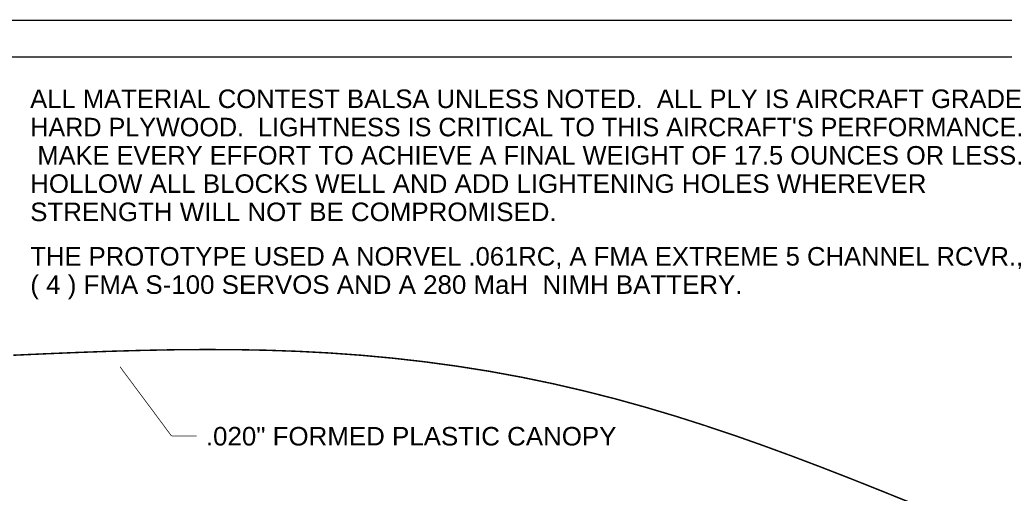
# Model space of a CAD drawing. Extents: x -1080 to 1070, y -166 to 202.
# Tile 9 of 24: x -175 to -8, y 90 to 171. Entities that reach past the tile are written whole.
import ezdxf

# ---------------------------------------------------------------- set-up
doc = ezdxf.new("R2010")
doc.units = 0
doc.header["$MEASUREMENT"] = 0
doc.linetypes.add('DASHED', pattern=[0.75, 0.5, -0.25])
doc.layers.add('DEFAULT', color=7, linetype='CONTINUOUS')
doc.styles.add('ARIAL', font='ARIAL.TTF')

# ---------------------------------------------------------------- blocks, each defined once
blk = doc.blocks.new('GROUP24')
at = {"layer": 'DEFAULT', "color": 3, "const_width": 0.01}
blk.add_lwpolyline([(-37.625, 6.7375), (48.375, 6.7375)], dxfattribs=at)
at = {"layer": 'DEFAULT', "color": 3, "linetype": 'DASHED', "const_width": 0.01}
blk.add_lwpolyline([(-37.375, 6.4875), (48.125, 6.4875)], dxfattribs=at)
blk = doc.blocks.new('GROUP26')
at = {"layer": 'DEFAULT'}
for points, const_width in [([(-0.6882, 2.7975), (-0.4657, 2.8075), (-0.2458, 2.8165), (-0.0285, 2.8244), (0.1869, 2.8305), (0.401, 2.8347), (0.614, 2.8364), (0.8266, 2.8356), (1.0387, 2.8315), (1.2512, 2.8241), (1.4643, 2.8129), (1.6787, 2.7976), (1.8944, 2.7777), (2.1122, 2.753), (2.3324, 2.7231), (2.5555, 2.6878), (2.7757, 2.6473), (2.9916, 2.6025), (3.2034, 2.5534), (3.4119, 2.5004), (3.6172, 2.4434), (3.8203, 2.3829), (4.0214, 2.3189), (4.2213, 2.252), (4.4201, 2.1818), (4.6187, 2.109), (4.8174, 2.0336), (5.017, 1.9559), (5.2176, 1.8759), (5.4202, 1.7941)], 0.01), ([(0.0384, 2.7185), (0.3894, 2.2464)], 0.005), ([(0.3894, 2.2464), (0.5608, 2.2464)], 0.005)]:
    blk.add_lwpolyline(points, dxfattribs=dict(at, const_width=const_width))
at = {"layer": 'DEFAULT', "style": 'ARIAL'}
blk.add_text('.020" FORMED PLASTIC CANOPY', height=0.1263, dxfattribs=at).set_placement((0.6233, 2.182))

msp = doc.modelspace()

# ---------------------------------------------------------------- block references
at = {"layer": 'DEFAULT', "xscale": 25, "yscale": 25, "zscale": 25}
for name, p in [('GROUP24', (-139.15, 2.52)), ('GROUP26', (-159.13, 43.94))]:
    msp.add_blockref(name, p, dxfattribs=at)

# ---------------------------------------------------------------- texts
at = {"layer": 'DEFAULT', "style": 'ARIAL'}
for s, p in [('ALL MATERIAL CONTEST BALSA UNLESS NOTED.  ALL PLY IS AIRCRAFT GRADE', (-173.48, 156.02)), ("HARD PLYWOOD.  LIGHTNESS IS CRITICAL TO THIS AIRCRAFT'S PERFORMANCE.", (-173.48, 151.2)), (' MAKE EVERY EFFORT TO ACHIEVE A FINAL WEIGHT OF 17.5 OUNCES OR LESS. ', (-173.48, 146.38)), ('HOLLOW ALL BLOCKS WELL AND ADD LIGHTENING HOLES WHEREVER', (-173.48, 141.56)), ('STRENGTH WILL NOT BE COMPROMISED.', (-173.48, 136.74)), ('THE PROTOTYPE USED A NORVEL .061RC, A FMA EXTREME 5 CHANNEL RCVR.,  ', (-173.45, 129.16)), ('( 4 ) FMA S-100 SERVOS AND A 280 MaH  NIMH BATTERY.', (-173.45, 124.34))]:
    msp.add_text(s, height=3.1575, dxfattribs=at).set_placement(p)

doc.saveas('drawing.dxf')
